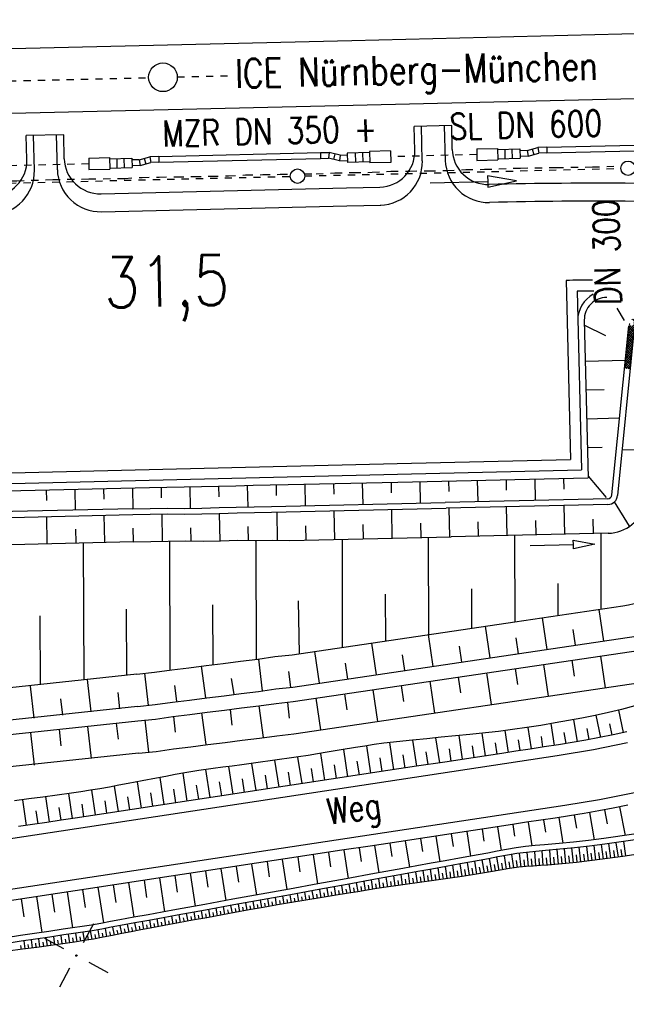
# Model space of a CAD drawing. Extents: x 0 to 1135, y 0 to 420.
# Tile 3 of 81: x 48 to 90, y 102 to 170. Entities that reach past the tile are written whole.
import ezdxf

# ---------------------------------------------------------------- set-up
doc = ezdxf.new("R2010")
doc.units = 0
doc.header["$LTSCALE"] = 2
doc.header["$MEASUREMENT"] = 0
for name, pattern in [('ACAD_ISO03W100', [0.5, 0.25, -0.25]), ('ACAD_ISO10W100W', [0.5, 0.25, -0.25]), ('AUSGEZOGEN', [0]), ('STRICHLINIEX2', [0.5, 0.25, -0.25])]:
    doc.linetypes.add(name, pattern=pattern)
doc.layers.get('0').update_dxf_attribs({"color": 8, "linetype": 'AUSGEZOGEN'})
for name, color, linetype in [('Bahnachse', 7, 'CONTINUOUS'), ('Böschungen', 15, 'CONTINUOUS'), ('Durchlaesse', 15, 'CONTINUOUS'), ('Gleisachsen', 7, 'CONTINUOUS'), ('Kabelanlagen', 15, 'CONTINUOUS'), ('NETZ', 250, 'AUSGEZOGEN'), ('SCHRIFT', 8, 'AUSGEZOGEN'), ('Tiefenentwaesserung_und_Sammell', 15, 'CONTINUOUS'), ('Wege', 15, 'CONTINUOUS')]:
    doc.layers.add(name, color=color, linetype=linetype)
doc.styles.add('ROMANS', font='romans.shx', dxfattribs={"width": 0.8})

# ---------------------------------------------------------------- blocks, each defined once
blk = doc.blocks.new('IKR')
at = {"color": 0}
for p, q in [((0, 1), (0, 2.5)), ((-2.5, 0), (-1, 0)), ((1, 0), (2.5, 0)), ((0, -2.5), (0, -1))]:
    blk.add_line(p, q, dxfattribs=at)
blk.add_circle((0, 0), 0.05, dxfattribs=at)
blk.add_point((0, 0), dxfattribs=at)
blk = doc.blocks.new('*X41')
at = {"color": 0, "linetype": 'ByBlock'}
for p, q in [((-228081, 857016), (-226927, 858171)), ((-228057, 857210), (-227093, 858175)), ((-228033, 857404), (-227259, 858178)), ((-227761, 858185), (-227758, 858189)), ((-227250, 857706), (-227732, 858188)), ((-227672, 858105), (-227591, 858185)), ((-227639, 857968), (-227425, 858182)), ((-227126, 857752), (-227558, 858185)), ((-226984, 857779), (-227385, 858181)), ((-226834, 857800), (-227212, 858177)), ((-227201, 857727), (-226747, 858181)), ((-226685, 857820), (-227038, 858174)), ((-226978, 857780), (-226521, 858237)), ((-226535, 857840), (-226865, 858170)), ((-226782, 857807), (-226324, 858265)), ((-226384, 857859), (-226715, 858189)), ((-226586, 857833), (-226130, 858289)), ((-226233, 857878), (-226578, 858223)), ((-226083, 857897), (-226437, 858251)), ((-226391, 857858), (-225937, 858312)), ((-225931, 857915), (-226286, 858269)), ((-226197, 857882), (-225746, 858333)), ((-225778, 857932), (-226135, 858288)), ((-226003, 857906), (-225555, 858355)), ((-225625, 857948), (-225984, 858307)), ((-225471, 857964), (-225831, 858324)), ((-225812, 857928), (-225370, 858370)), ((-225312, 857975), (-225678, 858341)), ((-225622, 857949), (-225188, 858382)), ((-225153, 857986), (-225526, 858358)), ((-225434, 857967), (-225006, 858395)), ((-224994, 857996), (-225368, 858370)), ((-225252, 857979), (-224833, 858398)), ((-224826, 857998), (-225209, 858381)), ((-225070, 857991), (-224667, 858394)), ((-224658, 857999), (-225050, 858392)), ((-224894, 857997), (-224650, 858241)), ((-224644, 858156), (-224886, 858397)), ((-224660, 858341), (-224718, 858399)), ((-227667, 857105), (-228026, 857464)), ((-228009, 857598), (-227849, 857758)), ((-227648, 857256), (-228007, 857615)), ((-227605, 857382), (-227986, 857763)), ((-227977, 857799), (-227920, 857856)), ((-227926, 857873), (-227954, 857901)), ((-227535, 857483), (-227792, 857739)), ((-227453, 857570), (-227685, 857802)), ((-227358, 857645), (-227641, 857928)), ((-224723, 857999), (-224641, 858081)), ((-228154, 856435), (-227693, 856895)), ((-228130, 856629), (-227669, 857089)), ((-228106, 856823), (-227645, 857283)), ((-227742, 856502), (-228101, 856860)), ((-227724, 856653), (-228082, 857011)), ((-227705, 856804), (-228063, 857162)), ((-227686, 856954), (-228044, 857313)), ((-228251, 855659), (-227790, 856120)), ((-228227, 855853), (-227766, 856314)), ((-228202, 856047), (-227742, 856507)), ((-227837, 855747), (-228195, 856106)), ((-228178, 856241), (-227718, 856701)), ((-227818, 855898), (-228176, 856257)), ((-227799, 856049), (-228157, 856408)), ((-227780, 856200), (-228139, 856558)), ((-227761, 856351), (-228120, 856709)), ((-228323, 855077), (-227863, 855538)), ((-228299, 855271), (-227839, 855732)), ((-228275, 855465), (-227814, 855926)), ((-227912, 855144), (-228270, 855502)), ((-227893, 855295), (-228252, 855653)), ((-227874, 855446), (-228233, 855804)), ((-227855, 855597), (-228214, 855955)), ((-228348, 854883), (-227887, 855344)), ((-228216, 854769), (-228346, 854899)), ((-228026, 854748), (-228327, 855050)), ((-227950, 854842), (-228308, 855201)), ((-227931, 854993), (-228289, 855351)), ((-228282, 854779), (-227911, 855150)), ((-228133, 854759), (-227935, 854956)), ((-227977, 854745), (-227960, 854762))]:
    blk.add_line(p, q, dxfattribs=at)

msp = doc.modelspace()

# ---------------------------------------------------------------- linework, layer by layer
at = {"layer": 'Bahnachse', "linetype": 'ACAD_ISO10W100W'}
for points in [[(58.693, 166.446), (62.617, 166.54)], [(25, 165.639), (56.693, 166.398)]]:
    msp.add_lwpolyline(points, dxfattribs=at)
at = {"layer": 'Bahnachse', "linetype": 'Continuous'}
msp.add_circle((57.693, 166.422), 1, dxfattribs=at)
at = {"layer": 'Böschungen', "linetype": 'Continuous'}
for p, q in [((89.264, 150.37), (89.764, 149.513)), ((87, 149.522), (87.263, 138.572)), ((87.009, 149.178), (88.488, 148.457)), ((88.925, 137.373), (90.109, 149.135)), ((89.323, 137.333), (90.471, 148.738)), ((87.069, 146.67), (89.871, 146.737)), ((87.116, 144.671), (88.391, 144.701)), ((87.164, 142.671), (89.457, 142.726)), ((87.212, 140.672), (88.237, 140.696)), ((89.642, 140.504), (92.091, 140.539)), ((77.559, 138.351), (77.576, 137.602)), ((79.559, 138.397), (79.593, 136.897)), ((81.558, 138.442), (81.575, 137.693)), ((83.558, 138.488), (83.592, 136.988)), ((85.557, 138.533), (85.574, 137.783)), ((87.26, 138.672), (88.519, 137.184)), ((49.566, 137.715), (49.583, 136.99)), ((51.566, 137.76), (51.599, 136.311)), ((53.565, 137.806), (53.582, 137.081)), ((55.565, 137.851), (55.598, 136.402)), ((67.562, 138.124), (67.596, 136.625)), ((69.561, 138.17), (69.578, 137.42)), ((71.561, 138.215), (71.595, 136.715)), ((73.56, 138.261), (73.577, 137.511)), ((75.56, 138.306), (75.594, 136.806)), ((88.633, 137.103), (77.326, 136.846)), ((55.598, 136.402), (38.727, 136.018)), ((73.649, 134.362), (73.603, 136.361)), ((88.642, 136.703), (77.397, 136.447)), ((77.648, 134.452), (77.602, 136.452)), ((81.647, 134.543), (81.601, 136.543)), ((85.646, 134.634), (85.6, 136.634)), ((90.152, 135.19), (89.101, 136.888)), ((38.736, 135.618), (55.607, 136.002)), ((49.651, 134.016), (49.608, 135.865)), ((53.649, 134.107), (53.607, 135.956)), ((69.65, 134.271), (69.604, 136.27)), ((87.645, 134.68), (87.623, 135.679)), ((51.65, 134.061), (51.629, 134.986)), ((71.649, 134.316), (71.627, 135.316)), ((75.648, 134.407), (75.626, 135.407)), ((79.647, 134.498), (79.625, 135.498)), ((83.646, 134.589), (83.624, 135.589)), ((70.149, 134.285), (70.17, 126.768)), ((76.149, 134.42), (76.168, 127.656)), ((88.666, 134.703), (77.749, 134.455)), ((82.148, 134.559), (82.165, 128.545)), ((88.148, 134.694), (88.163, 129.434)), ((55.653, 134.102), (38.835, 133.72)), ((79.159, 130.843), (79.166, 128.101)), ((85.158, 131.217), (85.164, 128.989)), ((73.16, 130.467), (73.169, 127.212)), ((82.165, 128.545), (89.684, 129.659)), ((84.064, 128.826), (84.391, 126.618)), ((88.021, 129.412), (88.348, 127.204)), ((80.107, 128.24), (80.434, 126.032)), ((76.15, 127.654), (76.477, 125.445)), ((82.249, 127.429), (82.413, 126.325)), ((86.206, 128.015), (86.369, 126.911)), ((72.193, 127.068), (72.521, 124.859)), ((78.292, 126.843), (78.456, 125.738)), ((85.17, 126.734), (85.17, 126.717)), ((68.237, 126.481), (68.564, 124.273)), ((74.335, 126.257), (74.499, 125.152)), ((82.172, 126.289), (82.172, 126.243)), ((88.119, 126.167), (88.446, 123.958)), ((70.379, 125.67), (70.542, 124.566)), ((84.162, 125.581), (84.489, 123.372)), ((86.141, 125.874), (86.304, 124.77)), ((55.872, 124.902), (26.449, 121.775)), ((78.227, 124.701), (78.391, 123.597)), ((80.205, 124.995), (80.533, 122.786)), ((82.184, 125.288), (82.347, 124.183)), ((48.458, 124.078), (48.709, 121.833)), ((52.433, 124.523), (52.684, 122.278)), ((74.27, 124.115), (74.434, 123.011)), ((76.249, 124.408), (76.576, 122.2)), ((54.546, 123.622), (54.671, 122.5)), ((70.313, 123.529), (70.477, 122.425)), ((72.292, 123.822), (72.619, 121.614)), ((55.926, 122.653), (26.686, 119.546)), ((50.571, 123.178), (50.696, 122.055)), ((68.335, 123.236), (68.662, 121.027)), ((26.791, 118.554), (55.95, 121.653)), ((52.457, 121.272), (52.708, 119.027)), ((54.444, 121.495), (54.57, 120.372)), ((48.481, 120.828), (48.733, 118.583)), ((50.469, 121.05), (50.595, 119.927)), ((56.003, 119.404), (27.029, 116.325))]:
    msp.add_line(p, q, dxfattribs=at)
for points in [[(74.025, 138.271), (87.262, 138.572)], [(39.825, 137.493), (56.765, 137.879), (57.964, 137.906), (59.164, 137.933), (60.364, 137.96), (61.563, 137.988), (62.763, 138.015), (63.963, 138.042), (65.162, 138.07), (66.412, 138.098), (74.025, 138.271)], [(57.564, 137.897), (57.581, 137.172)], [(59.564, 137.942), (59.598, 136.443)], [(61.563, 137.988), (61.58, 137.238)], [(63.563, 138.033), (63.597, 136.534)], [(65.562, 138.079), (65.579, 137.329)], [(55.598, 136.402), (56.798, 136.429), (57.997, 136.456), (59.198, 136.434), (60.398, 136.461), (61.597, 136.488), (62.797, 136.515), (64.047, 136.544), (65.246, 136.571), (77.326, 136.846)], [(55.607, 136.002), (56.807, 136.029), (58.006, 136.056), (59.207, 136.034), (60.407, 136.061), (61.607, 136.088), (62.856, 136.117), (64.056, 136.144), (65.256, 136.171), (77.397, 136.447)], [(57.606, 136.047), (57.65, 134.148)], [(61.607, 136.088), (61.65, 134.189)], [(65.605, 136.179), (65.65, 134.23)], [(55.649, 134.152), (55.629, 135.052)], [(59.649, 134.193), (59.629, 135.093)], [(63.65, 134.184), (63.628, 135.184)], [(67.65, 134.225), (67.628, 135.225)], [(55.653, 134.102), (58.049, 134.157), (59.249, 134.184), (60.5, 134.163), (61.7, 134.19), (62.899, 134.217), (64.1, 134.194), (65.3, 134.222), (66.501, 134.199), (77.749, 134.455)], [(52.147, 134.027), (52.183, 124.51)], [(55.649, 134.152), (55.651, 134.152)], [(58.147, 134.166), (58.181, 125.192)], [(64.149, 134.195), (64.173, 125.934)], [(83.243, 133.846), (86.242, 133.917), (86.235, 134.217), (87.742, 133.953), (86.249, 133.617), (86.242, 133.917)], [(61.176, 125.566), (61.163, 129.722)], [(67.187, 126.326), (67.132, 130.013)], [(49.18, 124.191), (49.165, 128.971)], [(55.179, 124.828), (55.164, 129.417)], [(55.872, 124.902), (57.107, 125.033), (58.303, 125.21), (59.5, 125.338), (60.697, 125.515), (61.894, 125.642), (63.09, 125.819), (64.288, 125.947), (65.484, 126.124), (66.681, 126.251), (82.165, 128.545)], [(55.926, 122.653), (57.158, 122.784), (58.354, 122.961), (59.551, 123.088), (60.748, 123.265), (61.945, 123.393), (63.141, 123.57), (64.339, 123.697), (65.535, 123.874), (66.733, 124.002), (90.608, 127.539)], [(55.95, 121.653), (57.181, 121.784), (58.377, 121.961), (59.574, 122.088), (60.77, 122.266), (61.968, 122.393), (63.164, 122.57), (64.362, 122.697), (65.558, 122.875), (66.755, 123.002), (90.905, 126.58)], [(60.348, 125.457), (60.648, 123.263)], [(64.338, 125.948), (64.588, 123.753)], [(56.408, 124.967), (56.659, 122.722)], [(66.583, 123.998), (66.458, 125.096)], [(56.003, 119.404), (57.232, 119.535), (58.428, 119.712), (59.625, 119.839), (60.822, 120.016), (62.019, 120.143), (63.215, 120.321), (64.413, 120.448), (65.609, 120.625), (66.806, 120.752), (91.542, 124.417)], [(58.653, 123.018), (58.528, 124.115)], [(62.643, 123.509), (62.468, 124.605)], [(64.362, 122.697), (64.662, 120.504)], [(66.357, 122.943), (66.482, 121.845)], [(58.427, 121.962), (58.552, 120.865)], [(60.372, 122.207), (60.672, 120.013)], [(62.367, 122.452), (62.492, 121.355)], [(56.432, 121.717), (56.683, 119.472)]]:
    msp.add_lwpolyline(points, dxfattribs=at)
for centre, radius, start, end in [((88.55, 149.559), 1.55, 89.49263, 181.37218), ((88.512, 137.573), 8, 278.42718, 8.98257), ((88.626, 137.403), 0.3, 271.30249, 354.25159), ((88.626, 137.403), 0.7, 271.30249, 354.25159), ((88.605, 137.402), 2.7, 271.30249, 347.13059)]:
    msp.add_arc(centre, radius, start, end, dxfattribs=at)
at = {"layer": 'Gleisachsen', "linetype": 'Continuous'}
for p, q in [((70.824, 168.987), (130.963, 170.428)), ((25, 167.89), (70.824, 168.987)), ((25, 163.388), (70.932, 164.489)), ((70.932, 164.489), (94.341, 165.049))]:
    msp.add_line(p, q, dxfattribs=at)
at = {"layer": 'Kabelanlagen', "linetype": 'Continuous'}
for p, q in [((84.386, 161.56), (115.858, 162.314)), ((84.396, 161.16), (115.867, 161.914)), ((57.398, 160.914), (68.65, 161.183)), ((68.65, 161.183), (69.26, 161.198)), ((68.65, 161.183), (68.66, 160.783)), ((69.26, 161.198), (69.217, 160.797)), ((70.011, 161.016), (69.26, 161.198)), ((69.661, 161.1), (69.567, 160.712)), ((70.011, 161.016), (69.968, 160.615)), ((70.011, 161.016), (70.515, 161.028)), ((72.071, 161.19), (70.512, 161.153)), ((70.512, 161.153), (70.527, 160.503)), ((71.072, 161.166), (71.087, 160.516)), ((71.571, 161.178), (71.587, 160.528)), ((73.519, 161.3), (72.07, 161.265)), ((72.07, 161.265), (72.089, 160.465)), ((73.519, 161.3), (73.538, 160.5)), ((79.517, 161.443), (80.967, 161.478)), ((79.517, 161.443), (79.537, 160.644)), ((80.967, 161.478), (80.986, 160.678)), ((80.969, 161.403), (82.528, 161.441)), ((81.469, 161.415), (81.484, 160.765)), ((81.968, 161.427), (81.984, 160.777)), ((82.528, 161.441), (82.544, 160.791)), ((83.035, 161.328), (82.531, 161.316)), ((83.035, 161.328), (83.777, 161.545)), ((83.035, 161.328), (83.098, 160.929)), ((83.098, 160.929), (83.839, 161.147)), ((83.381, 161.429), (83.493, 161.045)), ((84.386, 161.56), (83.777, 161.545)), ((83.777, 161.545), (83.839, 161.147)), ((84.396, 161.16), (83.839, 161.147)), ((84.386, 161.56), (84.396, 161.16)), ((52.529, 160.797), (53.979, 160.832)), ((52.529, 160.797), (52.548, 159.997)), ((53.979, 160.832), (53.998, 160.032)), ((53.981, 160.757), (55.54, 160.794)), ((54.481, 160.769), (54.496, 160.119)), ((54.98, 160.781), (54.996, 160.131)), ((55.54, 160.794), (55.556, 160.144)), ((56.047, 160.681), (55.543, 160.669)), ((56.109, 160.283), (55.553, 160.269)), ((56.047, 160.681), (56.789, 160.899)), ((56.047, 160.681), (56.109, 160.283)), ((56.109, 160.283), (56.851, 160.5)), ((56.393, 160.783), (56.505, 160.399)), ((57.398, 160.914), (56.789, 160.899)), ((56.789, 160.899), (56.851, 160.5)), ((57.408, 160.514), (56.851, 160.5)), ((57.398, 160.914), (57.408, 160.514)), ((57.408, 160.514), (68.66, 160.783)), ((68.66, 160.783), (69.217, 160.797)), ((69.968, 160.615), (69.217, 160.797)), ((69.968, 160.615), (70.524, 160.628)), ((72.087, 160.54), (70.527, 160.503)), ((73.538, 160.5), (72.089, 160.465)), ((79.537, 160.644), (80.986, 160.678)), ((80.984, 160.753), (82.544, 160.791)), ((83.098, 160.929), (82.541, 160.916)), ((52.548, 159.997), (53.998, 160.032)), ((53.996, 160.107), (55.556, 160.144))]:
    msp.add_line(p, q, dxfattribs=at)
at = {"layer": 'Kabelanlagen', "linetype": 'STRICHLINIEX2'}
for p, q in [((79.527, 161.04), (73.529, 160.9)), ((52.539, 160.394), (46.541, 160.253))]:
    msp.add_line(p, q, dxfattribs=at)
at = {"layer": 'Tiefenentwaesserung_und_Sammell', "linetype": 'STRICHLINIEX2'}
for p, q in [((67.554, 159.556), (89.547, 160.083)), ((25, 158.537), (66.554, 159.532))]:
    msp.add_line(p, q, dxfattribs=at)
at = {"layer": 'Tiefenentwaesserung_und_Sammell', "linetype": 'ACAD_ISO03W100'}
for points in [[(25, 158.725), (25.062, 158.727), (27.564, 158.766), (30.066, 158.804), (32.569, 158.892), (35.07, 158.931), (37.573, 159.019), (40.075, 159.057), (42.577, 159.095), (45.08, 159.184), (47.531, 159.223), (50.034, 159.312), (52.536, 159.35), (55.038, 159.388), (56.24, 159.459), (57.441, 159.479), (58.641, 159.499), (59.842, 159.52), (61.043, 159.54), (62.244, 159.56), (63.446, 159.631), (64.647, 159.651), (65.848, 159.672), (66.551, 159.684)], [(25, 158.725), (25.062, 158.727), (27.564, 158.766), (30.066, 158.804), (32.569, 158.892), (35.07, 158.931), (37.573, 159.019), (40.075, 159.057), (42.577, 159.095), (45.08, 159.184), (47.531, 159.223), (50.034, 159.312), (52.536, 159.35), (55.038, 159.388), (56.24, 159.459), (57.441, 159.479), (58.641, 159.499), (59.842, 159.52), (61.043, 159.54), (62.244, 159.56), (63.446, 159.631), (64.647, 159.651), (65.848, 159.672), (66.551, 159.684)], [(67.55, 159.699), (68.35, 159.71), (69.652, 159.778), (70.953, 159.796), (72.253, 159.814), (73.555, 159.882), (74.856, 159.899), (76.157, 159.917), (77.458, 159.935), (78.76, 160.003), (80.061, 160.021), (82.564, 160.109), (85.066, 160.148), (87.567, 160.186), (89.57, 160.257)]]:
    msp.add_lwpolyline(points, dxfattribs=at)
at = {"layer": 'Tiefenentwaesserung_und_Sammell', "linetype": 'Continuous'}
msp.add_lwpolyline([(76.286, 159.08), (80.285, 159.176), (80.294, 158.776), (82.284, 159.223), (80.275, 159.575), (80.285, 159.176)], dxfattribs=at)
for centre in [(90.047, 160.095), (67.054, 159.544)]:
    msp.add_circle(centre, 0.5, dxfattribs=at)
at = {"layer": 'Wege', "linetype": 'Continuous'}
for p, q in [((77.778, 163.06), (75.179, 162.999)), ((75.736, 160.602), (75.679, 163.011)), ((77.336, 160.641), (77.278, 163.048)), ((77.818, 161.403), (77.778, 163.06)), ((50.79, 162.428), (48.191, 162.368)), ((48.231, 160.695), (48.191, 162.368)), ((48.748, 159.957), (48.69, 162.379)), ((50.348, 159.995), (50.29, 162.417)), ((50.83, 160.757), (50.79, 162.428)), ((75.219, 161.34), (75.179, 162.999)), ((53.389, 158.317), (70.466, 158.726)), ((70.466, 158.726), (72.779, 158.781)), ((70.495, 157.476), (72.861, 157.533)), ((53.419, 157.067), (70.495, 157.476)), ((85.733, 152.297), (86.032, 139.843)), ((86.502, 151.551), (86.8, 139.111)), ((73.994, 139.555), (86.032, 139.843)), ((41.045, 138.766), (73.994, 139.555)), ((74.012, 138.805), (86.8, 139.111)), ((40.313, 137.998), (74.012, 138.805)), ((88.142, 120.508), (87.839, 122.045)), ((89.739, 120.842), (89.396, 122.403)), ((84.929, 119.95), (84.695, 121.464)), ((86.537, 120.212), (86.272, 121.739)), ((88.941, 120.671), (88.781, 121.444)), ((78.541, 118.982), (78.29, 120.644)), ((80.137, 119.224), (79.899, 120.805)), ((81.733, 119.466), (81.505, 120.983)), ((83.33, 119.708), (83.104, 121.206)), ((84.128, 119.828), (84.015, 120.58)), ((85.732, 120.077), (85.609, 120.838)), ((89.007, 120.684), (87.109, 120.313)), ((87.34, 120.356), (87.198, 121.121)), ((89.951, 120.889), (89.007, 120.684)), ((72.155, 118.014), (71.868, 119.922)), ((73.752, 118.256), (73.467, 120.147)), ((75.348, 118.498), (75.075, 120.31)), ((76.944, 118.74), (76.683, 120.476)), ((79.339, 119.103), (79.217, 119.914)), ((80.935, 119.345), (80.819, 120.117)), ((82.532, 119.588), (82.419, 120.338)), ((85.203, 119.992), (84.218, 119.841)), ((86.157, 120.147), (85.203, 119.992)), ((87.109, 120.313), (86.157, 120.147)), ((90.005, 120.132), (87.633, 119.647)), ((85.114, 119.22), (43.19, 112.864)), ((68.962, 117.53), (68.681, 119.396)), ((70.559, 117.772), (70.274, 119.662)), ((74.55, 118.377), (74.41, 119.305)), ((76.146, 118.619), (76.013, 119.505)), ((77.743, 118.861), (77.615, 119.711)), ((81.255, 119.394), (79.278, 119.094)), ((82.244, 119.544), (81.255, 119.394)), ((83.232, 119.693), (82.244, 119.544)), ((84.218, 119.841), (83.232, 119.693)), ((85.247, 119.24), (85.114, 119.22)), ((87.633, 119.647), (85.247, 119.24)), ((64.173, 116.804), (63.888, 118.7)), ((65.77, 117.046), (65.486, 118.926)), ((67.366, 117.288), (67.087, 119.138)), ((69.761, 117.651), (69.619, 118.591)), ((71.357, 117.893), (71.214, 118.842)), ((72.953, 118.135), (72.81, 119.089)), ((75.323, 118.494), (73.345, 118.194)), ((77.3, 118.794), (75.323, 118.494)), ((79.278, 119.094), (77.3, 118.794)), ((59.384, 116.078), (59.092, 118.016)), ((60.981, 116.32), (60.687, 118.269)), ((62.577, 116.562), (62.288, 118.481)), ((64.971, 116.925), (64.829, 117.871)), ((66.568, 117.167), (66.428, 118.098)), ((68.164, 117.409), (68.025, 118.335)), ((71.368, 117.895), (69.391, 117.595)), ((73.345, 118.194), (71.368, 117.895)), ((54.595, 115.352), (54.329, 117.119)), ((56.191, 115.594), (55.916, 117.421)), ((57.788, 115.836), (57.504, 117.718)), ((60.182, 116.199), (60.035, 117.174)), ((61.779, 116.441), (61.633, 117.41)), ((63.375, 116.683), (63.232, 117.634)), ((67.413, 117.295), (65.436, 116.995)), ((69.391, 117.595), (67.413, 117.295)), ((51.402, 114.868), (51.14, 116.607)), ((52.999, 115.11), (52.738, 116.839)), ((56.99, 115.715), (56.85, 116.642)), ((58.586, 115.957), (58.442, 116.913)), ((63.458, 116.695), (61.481, 116.396)), ((65.436, 116.995), (63.458, 116.695)), ((90.495, 116.656), (88.066, 116.167)), ((85.639, 115.76), (40.748, 108.954)), ((48.21, 114.383), (47.941, 116.165)), ((49.806, 114.626), (49.541, 116.385)), ((52.2, 114.988), (52.07, 115.854)), ((53.797, 115.231), (53.666, 116.101)), ((55.393, 115.473), (55.258, 116.372)), ((57.526, 115.796), (55.549, 115.496)), ((59.504, 116.096), (57.526, 115.796)), ((61.481, 116.396), (59.504, 116.096)), ((88.066, 116.167), (85.639, 115.76)), ((49.008, 114.504), (48.874, 115.39)), ((50.604, 114.747), (50.472, 115.621)), ((53.571, 115.196), (51.594, 114.897)), ((55.549, 115.496), (53.571, 115.196)), ((86.3, 115.104), (86.448, 114.185)), ((87.359, 115.28), (87.679, 113.388)), ((88.408, 115.468), (88.588, 114.497)), ((89.454, 115.672), (89.855, 113.677)), ((48.628, 114.446), (47.639, 114.297)), ((49.616, 114.597), (48.628, 114.446)), ((50.605, 114.747), (49.616, 114.597)), ((51.594, 114.897), (50.605, 114.747)), ((82.028, 114.454), (82.156, 113.639)), ((83.101, 114.617), (83.355, 112.955)), ((84.17, 114.778), (84.302, 113.917)), ((85.239, 114.939), (85.512, 113.157)), ((77.752, 113.805), (77.89, 112.929)), ((78.821, 113.967), (79.092, 112.244)), ((79.89, 114.129), (80.023, 113.284)), ((80.959, 114.291), (81.219, 112.642)), ((73.476, 113.157), (73.624, 112.218)), ((74.545, 113.319), (74.836, 111.473)), ((75.614, 113.481), (75.757, 112.574)), ((76.683, 113.643), (76.964, 111.86)), ((88.335, 112.035), (88.201, 113.049)), ((88.857, 112.106), (88.715, 113.115)), ((89.378, 112.18), (89.228, 113.184)), ((89.897, 112.258), (89.743, 113.257)), ((68.135, 112.347), (68.447, 110.313)), ((69.204, 112.509), (69.357, 111.508)), ((70.269, 112.671), (70.579, 110.7)), ((71.338, 112.833), (71.491, 111.863)), ((72.407, 112.995), (72.707, 111.087)), ((82.102, 111.424), (81.97, 112.37)), ((82.604, 111.486), (82.501, 112.451)), ((83.112, 111.534), (83.032, 112.518)), ((83.627, 111.572), (83.557, 112.573)), ((84.147, 111.606), (84.078, 112.623)), ((84.672, 111.643), (84.595, 112.67)), ((85.199, 111.687), (85.108, 112.718)), ((85.724, 111.736), (85.622, 112.766)), ((86.247, 111.79), (86.139, 112.817)), ((86.508, 111.818), (86.453, 112.331)), ((86.768, 111.846), (86.656, 112.871)), ((87.029, 111.876), (86.972, 112.387)), ((87.291, 111.906), (87.172, 112.927)), ((87.552, 111.937), (87.491, 112.447)), ((87.814, 111.969), (87.686, 112.986)), ((88.075, 112.002), (88.009, 112.509)), ((88.596, 112.07), (88.527, 112.576)), ((89.118, 112.143), (89.045, 112.646)), ((89.638, 112.219), (89.561, 112.719)), ((63.859, 111.699), (64.19, 109.54)), ((64.932, 111.862), (65.091, 110.797)), ((65.997, 112.023), (66.319, 109.926)), ((67.07, 112.186), (67.224, 111.152)), ((78.5, 110.834), (78.368, 111.708)), ((79.018, 110.913), (78.88, 111.8)), ((79.536, 110.995), (79.392, 111.891)), ((80.055, 111.08), (79.903, 111.985)), ((80.573, 111.169), (80.413, 112.08)), ((80.83, 111.214), (80.75, 111.672)), ((81.087, 111.259), (80.926, 112.179)), ((81.342, 111.304), (81.263, 111.766)), ((81.598, 111.347), (81.443, 112.278)), ((81.85, 111.387), (81.778, 111.856)), ((82.353, 111.457), (82.294, 111.935)), ((82.858, 111.512), (82.812, 111.999)), ((83.369, 111.553), (83.332, 112.05)), ((83.887, 111.589), (83.852, 112.094)), ((84.409, 111.624), (84.373, 112.135)), ((84.935, 111.664), (84.893, 112.179)), ((85.462, 111.711), (85.413, 112.227)), ((85.986, 111.763), (85.933, 112.277)), ((59.583, 111.051), (59.933, 108.767)), ((60.656, 111.213), (60.825, 110.086)), ((61.721, 111.375), (62.062, 109.153)), ((62.794, 111.537), (62.958, 110.442)), ((74.36, 110.242), (74.259, 110.962)), ((74.878, 110.315), (74.772, 111.055)), ((75.395, 110.388), (75.286, 111.148)), ((75.912, 110.462), (75.801, 111.242)), ((76.429, 110.536), (76.315, 111.335)), ((76.688, 110.572), (76.63, 110.977)), ((76.946, 110.609), (76.829, 111.429)), ((77.205, 110.646), (77.145, 111.061)), ((77.463, 110.683), (77.343, 111.523)), ((77.722, 110.72), (77.661, 111.145)), ((77.981, 110.758), (77.856, 111.616)), ((78.24, 110.796), (78.176, 111.229)), ((78.759, 110.874), (78.692, 111.314)), ((79.277, 110.954), (79.207, 111.4)), ((79.795, 111.037), (79.722, 111.487)), ((80.313, 111.124), (80.236, 111.578)), ((55.307, 110.402), (55.676, 107.995)), ((56.38, 110.565), (56.558, 109.376)), ((57.445, 110.727), (57.805, 108.38)), ((58.518, 110.889), (58.691, 109.731)), ((70.756, 109.69), (70.652, 110.307)), ((71.271, 109.777), (71.166, 110.4)), ((71.784, 109.862), (71.682, 110.494)), ((72.297, 109.945), (72.197, 110.588)), ((72.554, 109.985), (72.505, 110.31)), ((72.812, 110.024), (72.713, 110.681)), ((73.069, 110.062), (73.02, 110.395)), ((73.326, 110.099), (73.23, 110.775)), ((73.585, 110.135), (73.536, 110.478)), ((73.843, 110.171), (73.745, 110.869)), ((74.101, 110.207), (74.052, 110.561)), ((74.619, 110.279), (74.567, 110.644)), ((75.137, 110.351), (75.083, 110.726)), ((75.654, 110.425), (75.599, 110.81)), ((76.171, 110.499), (76.114, 110.894)), ((49.966, 109.593), (50.153, 108.345)), ((51.031, 109.754), (51.414, 107.255)), ((52.104, 109.917), (52.291, 108.667)), ((53.169, 110.078), (53.548, 107.602)), ((54.242, 110.241), (54.425, 109.02)), ((67.147, 109.095), (67.056, 109.654)), ((67.662, 109.18), (67.57, 109.747)), ((68.178, 109.265), (68.084, 109.841)), ((68.435, 109.307), (68.388, 109.597)), ((68.693, 109.35), (68.598, 109.934)), ((68.951, 109.392), (68.903, 109.686)), ((69.208, 109.434), (69.112, 110.027)), ((69.466, 109.476), (69.417, 109.775)), ((69.724, 109.519), (69.626, 110.121)), ((69.981, 109.561), (69.932, 109.864)), ((70.239, 109.604), (70.14, 110.214)), ((70.497, 109.647), (70.447, 109.954)), ((71.014, 109.734), (70.961, 110.043)), ((71.527, 109.82), (71.475, 110.133)), ((72.041, 109.904), (71.99, 110.222)), ((47.828, 109.269), (48.015, 108.025)), ((48.897, 109.431), (49.271, 106.94)), ((63.036, 108.384), (62.94, 108.906)), ((63.55, 108.478), (63.454, 109)), ((64.064, 108.572), (63.968, 109.093)), ((64.576, 108.663), (64.483, 109.187)), ((64.832, 108.708), (64.787, 108.971)), ((65.089, 108.752), (64.998, 109.28)), ((65.347, 108.796), (65.301, 109.061)), ((65.603, 108.839), (65.513, 109.374)), ((65.86, 108.882), (65.815, 109.151)), ((66.117, 108.925), (66.029, 109.467)), ((66.374, 108.967), (66.33, 109.241)), ((66.632, 109.01), (66.543, 109.561)), ((66.889, 109.052), (66.844, 109.33)), ((67.405, 109.137), (67.359, 109.419)), ((67.92, 109.222), (67.874, 109.508)), ((59.439, 107.73), (59.343, 108.253)), ((59.953, 107.824), (59.857, 108.346)), ((60.467, 107.917), (60.371, 108.44)), ((60.724, 107.964), (60.676, 108.225)), ((60.981, 108.01), (60.885, 108.533)), ((61.238, 108.057), (61.19, 108.318)), ((61.495, 108.103), (61.399, 108.626)), ((61.752, 108.15), (61.704, 108.411)), ((62.009, 108.196), (61.912, 108.72)), ((62.266, 108.243), (62.217, 108.505)), ((62.522, 108.29), (62.426, 108.813)), ((62.779, 108.337), (62.731, 108.598)), ((63.293, 108.431), (63.245, 108.692)), ((63.807, 108.525), (63.759, 108.786)), ((64.32, 108.618), (64.273, 108.879)), ((55.846, 107.058), (55.746, 107.601)), ((56.36, 107.153), (56.26, 107.694)), ((56.873, 107.249), (56.774, 107.786)), ((57.13, 107.297), (57.08, 107.565)), ((57.386, 107.345), (57.288, 107.88)), ((57.643, 107.394), (57.594, 107.66)), ((57.899, 107.442), (57.802, 107.973)), ((58.156, 107.491), (58.107, 107.755)), ((58.413, 107.539), (58.316, 108.066)), ((58.669, 107.588), (58.621, 107.85)), ((58.926, 107.635), (58.829, 108.16)), ((59.183, 107.683), (59.134, 107.945)), ((59.696, 107.777), (59.648, 108.038)), ((60.21, 107.871), (60.162, 108.132)), ((51.728, 106.297), (51.642, 106.884)), ((52.247, 106.375), (52.155, 106.961)), ((52.767, 106.461), (52.666, 107.042)), ((53.285, 106.555), (53.177, 107.129)), ((53.543, 106.605), (53.488, 106.89)), ((53.801, 106.656), (53.687, 107.221)), ((54.058, 106.708), (54.001, 106.988)), ((54.314, 106.76), (54.2, 107.316)), ((54.569, 106.811), (54.513, 107.088)), ((54.824, 106.862), (54.715, 107.412)), ((55.08, 106.912), (55.026, 107.186)), ((55.335, 106.961), (55.231, 107.507)), ((55.591, 107.01), (55.54, 107.282)), ((56.103, 107.106), (56.053, 107.376)), ((56.616, 107.201), (56.567, 107.47)), ((48.103, 105.793), (48.029, 106.352)), ((48.621, 105.863), (48.546, 106.428)), ((48.879, 105.898), (48.842, 106.182)), ((49.139, 105.934), (49.061, 106.504)), ((49.399, 105.97), (49.359, 106.256)), ((49.658, 106.006), (49.576, 106.581)), ((49.917, 106.042), (49.876, 106.33)), ((50.176, 106.078), (50.093, 106.657)), ((50.434, 106.114), (50.393, 106.405)), ((50.693, 106.15), (50.609, 106.733)), ((50.951, 106.186), (50.91, 106.479)), ((51.21, 106.223), (51.126, 106.808)), ((51.468, 106.259), (51.426, 106.553)), ((51.987, 106.335), (51.943, 106.629)), ((52.507, 106.417), (52.459, 106.709)), ((53.026, 106.507), (52.974, 106.796)), ((47.844, 105.759), (47.808, 106.036)), ((48.362, 105.828), (48.325, 106.109))]:
    msp.add_line(p, q, dxfattribs=at)
for points in [[(90.515, 122.698), (89.601, 122.454), (88.682, 122.231), (87.759, 122.028), (86.831, 121.844), (85.9, 121.672), (84.968, 121.51), (83.988, 121.345), (83.005, 121.19), (82.015, 121.049), (81.023, 120.925), (80.359, 120.853), (79.695, 120.785), (79.031, 120.719), (78.035, 120.618), (77.039, 120.514), (76.044, 120.409), (75.048, 120.308), (74.383, 120.243), (73.719, 120.175), (73.057, 120.097), (72.397, 120.005), (71.738, 119.901), (71.08, 119.793), (70.093, 119.632), (69.106, 119.469), (68.449, 119.357), (67.791, 119.247), (67.133, 119.144), (66.472, 119.053), (65.811, 118.968), (65.15, 118.882), (64.49, 118.788), (63.83, 118.691), (63.17, 118.597), (62.509, 118.51), (61.848, 118.425), (61.186, 118.339), (60.196, 118.197), (59.209, 118.036), (58.553, 117.918), (57.897, 117.794), (57.242, 117.668), (56.259, 117.485), (55.275, 117.301), (54.62, 117.175), (53.965, 117.05), (53.308, 116.933), (52.65, 116.826), (51.991, 116.727), (51.331, 116.633), (50.34, 116.495), (49.349, 116.359), (48.359, 116.223), (47.368, 116.084)], [(90.032, 115.791), (89.02, 115.585), (88.004, 115.394), (86.986, 115.216), (85.966, 115.051), (84.974, 114.899), (83.982, 114.75), (82.993, 114.6), (82.004, 114.45), (80.027, 114.15), (78.05, 113.85), (76.072, 113.551), (74.095, 113.251), (72.117, 112.951), (70.14, 112.651), (68.163, 112.351), (66.185, 112.052), (64.208, 111.752), (62.23, 111.452), (60.253, 111.152), (58.276, 110.852), (56.298, 110.553), (54.321, 110.253), (52.343, 109.953), (50.366, 109.653), (48.389, 109.353), (46.411, 109.054)], [(90.456, 113.768), (88.354, 113.471), (87.301, 113.344), (86.247, 113.23), (85.245, 113.132), (84.241, 113.039), (83.577, 112.977), (82.913, 112.907), (82.252, 112.82), (81.594, 112.712), (80.938, 112.589), (80.283, 112.462), (79.627, 112.34), (78.971, 112.222), (78.314, 112.105), (77.33, 111.927), (76.346, 111.747), (75.361, 111.568), (74.377, 111.39), (72.408, 111.032), (70.44, 110.675), (68.471, 110.317), (66.502, 109.96), (64.534, 109.602), (62.565, 109.245), (60.596, 108.887), (58.628, 108.53), (57.644, 108.35), (56.659, 108.172), (55.675, 107.994), (54.69, 107.814), (54.035, 107.692), (53.379, 107.571), (52.722, 107.457), (52.064, 107.352), (51.404, 107.253), (50.744, 107.157), (49.755, 107.012), (48.766, 106.865), (47.777, 106.719), (46.787, 106.573)], [(90.538, 113.376), (88.426, 113.077), (87.368, 112.949), (86.309, 112.835), (85.305, 112.736), (84.301, 112.643), (83.637, 112.581), (82.973, 112.511), (82.312, 112.424), (81.654, 112.316), (80.998, 112.193), (80.343, 112.067), (79.687, 111.945), (79.031, 111.827), (78.374, 111.709), (77.39, 111.531), (76.406, 111.352), (75.421, 111.173), (74.437, 110.994), (72.468, 110.637), (70.5, 110.279), (68.531, 109.922), (66.562, 109.564), (64.594, 109.207), (62.625, 108.849), (60.656, 108.492), (58.688, 108.134), (57.703, 107.955), (56.719, 107.776), (55.735, 107.599), (54.75, 107.419), (54.095, 107.297), (53.439, 107.176), (52.782, 107.061), (52.124, 106.956), (51.464, 106.858), (50.804, 106.762), (49.815, 106.616), (48.826, 106.47), (47.837, 106.324), (46.847, 106.178)], [(90.744, 112.393), (89.677, 112.225), (88.608, 112.072), (87.538, 111.935), (86.466, 111.813), (85.462, 111.711), (84.455, 111.627), (83.955, 111.593), (83.454, 111.56), (82.955, 111.521), (82.456, 111.47), (81.796, 111.378), (81.139, 111.268), (80.481, 111.153), (79.495, 110.988), (78.507, 110.835), (77.517, 110.691), (76.527, 110.55), (75.537, 110.408), (74.547, 110.268), (73.887, 110.177), (73.226, 110.084), (72.567, 109.987), (71.908, 109.883), (71.251, 109.773), (70.593, 109.663), (69.606, 109.499), (68.62, 109.338), (67.633, 109.175), (66.646, 109.012), (65.659, 108.849), (64.673, 108.68), (63.689, 108.504), (62.705, 108.323), (61.721, 108.144), (60.736, 107.966), (59.752, 107.787), (58.768, 107.606), (57.784, 107.421), (56.801, 107.235), (56.145, 107.113), (55.49, 106.991), (54.835, 106.864), (54.18, 106.732), (53.526, 106.601), (52.87, 106.478), (52.213, 106.37), (51.553, 106.271), (50.893, 106.178), (49.902, 106.04), (48.912, 105.903), (47.921, 105.769), (46.929, 105.637)]]:
    msp.add_lwpolyline(points, dxfattribs=at)
for centre, radius, start, end in [((72.719, 161.28), 2.5, 271.36951, 1.36649), ((80.317, 161.463), 2.5, 181.36649, 271.40354), ((45.731, 160.635), 2.5, 271.36951, 1.36649), ((53.329, 160.817), 2.5, 181.36649, 271.36951), ((72.737, 160.53), 3, 271.36951, 1.36649), ((80.335, 160.713), 3, 181.36649, 271.40364), ((45.749, 159.885), 3, 271.36951, 1.36649), ((53.347, 160.067), 3, 181.36649, 271.36951), ((87.794, -143.696), 302.75, 89.49263, 91.40354), ((87.794, -143.696), 301.5, 89.49263, 91.40364), ((87.794, -143.696), 296, 90.04166, 90.39884), ((87.794, -143.696), 295.25, 90.02409, 90.2508), ((88.55, 149.553), 2, 117.60351, 181.37218)]:
    msp.add_arc(centre, radius, start, end, dxfattribs=at)

# ---------------------------------------------------------------- block references
at = {"layer": 'NETZ', "rotation": 151.5965}
msp.add_blockref('IKR', (51.678, 105.329), dxfattribs=at)
at = {"layer": 'Wege', "linetype": 'Continuous', "xscale": 0.001000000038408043, "yscale": 0.0009999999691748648, "zscale": 0.001, "rotation": 1.36649415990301}
msp.add_blockref('*X41', (338.49, -702.924), dxfattribs=at)

# ---------------------------------------------------------------- texts
at = {"layer": 'Bahnachse', "linetype": 'Continuous', "style": 'ROMANS', "oblique": 360, "width": 0.8334}
msp.add_text('31,5', height=3.5, rotation=1.37488, dxfattribs=at).set_placement((53.613, 150.386))
at = {"layer": 'Durchlaesse', "linetype": 'Continuous', "style": 'ROMANS', "oblique": 360, "width": 0.8}
msp.add_text('DN 300', height=1.8, rotation=91.36649, dxfattribs=at).set_placement((89.561, 150.612))
at = {"layer": 'SCHRIFT', "style": 'ROMANS', "width": 0.8}
for s, height, rotation, p in [('ICE Nürnberg-München', 2, 1.31293, (62.733, 165.676)), ('Weg', 1.8, 7.80446, (69.229, 114.446))]:
    msp.add_text(s, height=height, rotation=rotation, dxfattribs=at).set_placement(p)
at = {"layer": 'Tiefenentwaesserung_und_Sammell', "linetype": 'Continuous', "style": 'ROMANS', "width": 0.8}
for s, rotation, oblique, p in [('MZR DN 350 +', 1.36649, 360, (57.671, 161.6)), (' SL DN 600', 1.3665, 0, (76.663, 162.066))]:
    msp.add_text(s, height=1.8, rotation=rotation, dxfattribs=dict(at, oblique=oblique)).set_placement(p)

doc.saveas('drawing.dxf')
